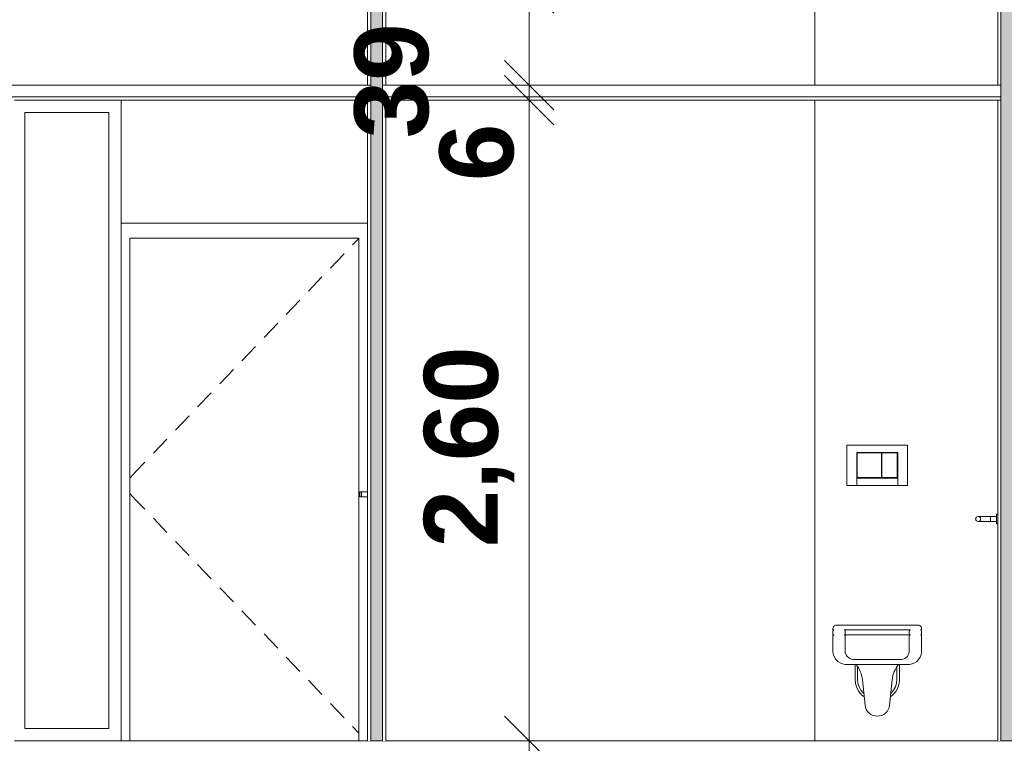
# Model space of a CAD drawing. Header units: millimetres. Extents: x -58263 to 69124, y -53000 to 22363.
# Tile 16 of 29: x -23009 to -19013, y 3550 to 6486. Entities that reach past the tile are written whole.
import ezdxf

# ---------------------------------------------------------------- set-up
doc = ezdxf.new("R2010")
doc.units = ezdxf.units.MM
doc.header["$MEASUREMENT"] = 0
doc.linetypes.add('Wipeout_Contour', pattern=[1000, 0, -1000])
for name, color, linetype in [('Nouveau_2D - Cotations pour 100ème', 7, 'Continuous'), ('Nouveau__Murs int non porteurs - Cloisons', 7, 'Continuous'), ('Nouveau__Plafonds', 7, 'Continuous'), ('Nouveau__Sols - Dalles', 7, 'Continuous'), ('Nouveau_Eq tech - App Sanitaire', 7, 'Continuous'), ('Nouveau_Fenêtres Archicad', 7, 'Continuous'), ('Nouveau_Portes Archicad', 7, 'Continuous')]:
    doc.layers.add(name, color=color, linetype=linetype)
doc.styles.add('STYLE_GENERE_2', font='arial.ttf')
doc.dimstyles.new('STYLE_GENERE__1', dxfattribs={"dimtxt": 300, "dimasz": 190, "dimexe": 0.18, "dimexo": 989.657151, "dimgap": 0, "dimtad": 1, "dimlfac": 0.001, "dimzin": 0, "dimdsep": 46, "dimtxsty": 'STYLE_GENERE_2', "dimblk": 'ARROWHEAD_6', "dimblk1": 'ARROWHEAD_6', "dimblk2": 'ARROWHEAD_6', "dimcen": 0.09, "dimclrd": 7, "dimclre": 7, "dimclrt": 7, "dimazin": 0, "dimtfac": 1, "dimtdec": 4, "dimtmove": 0, "dimatfit": 3, "dimfxl": 0, "dimtolj": 1, "dimtzin": 0, "dimarcsym": 0})
doc.dimstyles.new('STYLE_GENERE__4', dxfattribs={"dimtxt": 300, "dimasz": 190, "dimexe": 0.18, "dimexo": 5949.227272, "dimgap": 0, "dimtad": 1, "dimlfac": 0.001, "dimzin": 0, "dimdsep": 46, "dimtxsty": 'STYLE_GENERE_2', "dimblk": 'ARROWHEAD_6', "dimblk1": 'ARROWHEAD_6', "dimblk2": 'ARROWHEAD_6', "dimcen": 0.09, "dimclrd": 7, "dimclre": 7, "dimclrt": 7, "dimazin": 0, "dimtfac": 1, "dimtdec": 4, "dimtmove": 0, "dimatfit": 3, "dimfxl": 0, "dimtolj": 1, "dimtzin": 0, "dimarcsym": 0})
doc.dimstyles.new('STYLE_GENERE__5', dxfattribs={"dimtxt": 300, "dimasz": 190, "dimexe": 0.18, "dimexo": 5771.227059, "dimgap": 0, "dimtad": 1, "dimlfac": 0.001, "dimzin": 0, "dimdsep": 46, "dimtxsty": 'STYLE_GENERE_2', "dimblk": 'ARROWHEAD_6', "dimblk1": 'ARROWHEAD_6', "dimblk2": 'ARROWHEAD_6', "dimcen": 0.09, "dimclrd": 7, "dimclre": 7, "dimclrt": 7, "dimazin": 0, "dimtfac": 1, "dimtdec": 4, "dimtmove": 0, "dimatfit": 3, "dimfxl": 0, "dimtolj": 1, "dimtzin": 0, "dimarcsym": 0})

# ---------------------------------------------------------------- blocks, each defined once
blk = doc.blocks.new('Élément de coupe_22')
at = {"layer": 'Nouveau__Sols - Dalles', "color": 7, "linetype": 'Continuous', "lineweight": 5}
for p, q in [((-21597.6, 3560), (-23030.6, 3560)), ((-21584.6, 3560), (-21597.6, 3560)), ((-21523.6, 3560), (-21536.6, 3560)), ((-19039.6, 3560), (-21523.6, 3560)), ((-19026.6, 3560), (-19039.6, 3560))]:
    blk.add_line(p, q, dxfattribs=at)
blk = doc.blocks.new('*X49')
at = {"layer": 'Nouveau__Murs int non porteurs - Cloisons', "linetype": 'Continuous', "lineweight": 5}
blk.add_hatch(color=250, dxfattribs=at).paths.add_polyline_path([(-21584.6, 3560), (-21536.6, 3560), (-21536.6, 6160), (-21536.6, 6221), (-21536.6, 6612.7), (-21582.6, 6612.7), (-21582.6, 6812.7), (-21584.6, 6812.7), (-21584.6, 6221), (-21584.6, 6160)])
blk = doc.blocks.new('Élément de coupe_38')
at = {"color": 254, "linetype": 'Wipeout_Contour', "lineweight": 0, "ltscale": 90219.627187}
blk.add_wipeout([(-21597.6, 6221), (-21584.6, 6221), (-21584.6, 6812.7), (-21597.6, 6812.7)], dxfattribs=at).dxf.layer = 'Nouveau__Murs int non porteurs - Cloisons'
at = {"color": 254, "linetype": 'Wipeout_Contour', "lineweight": 0, "ltscale": 89867.016041}
blk.add_wipeout([(-21523.6, 6612.7), (-21536.6, 6612.7), (-21536.6, 6221), (-21523.6, 6221)], dxfattribs=at).dxf.layer = 'Nouveau__Murs int non porteurs - Cloisons'
at = {"color": 254, "linetype": 'Wipeout_Contour', "lineweight": 0, "ltscale": 88670.410382}
blk.add_wipeout([(-21597.6, 6160), (-21597.6, 3560), (-21584.6, 3560), (-21584.6, 6160)], dxfattribs=at).dxf.layer = 'Nouveau__Murs int non porteurs - Cloisons'
at = {"color": 254, "linetype": 'Wipeout_Contour', "lineweight": 0, "ltscale": 88432.734231}
blk.add_wipeout([(-21523.6, 6160), (-21536.6, 6160), (-21536.6, 3560), (-21523.6, 3560)], dxfattribs=at).dxf.layer = 'Nouveau__Murs int non porteurs - Cloisons'
at = {"color": 254, "linetype": 'Wipeout_Contour', "lineweight": 0, "ltscale": 223799.850787}
blk.add_wipeout([(-21584.6, 3560), (-21536.6, 3560), (-21536.6, 6160), (-21536.6, 6221), (-21536.6, 6612.7), (-21582.6, 6612.7), (-21582.6, 6812.7), (-21584.6, 6812.7), (-21584.6, 6221), (-21584.6, 6160)], dxfattribs=at).dxf.layer = 'Nouveau__Murs int non porteurs - Cloisons'
at = {"layer": 'Nouveau__Murs int non porteurs - Cloisons', "color": 7, "linetype": 'Continuous', "lineweight": 5}
for p, q in [((-21597.6, 6812.7), (-21597.6, 6221)), ((-21584.6, 6812.7), (-21597.6, 6812.7)), ((-21523.6, 6612.7), (-21523.6, 6221)), ((-21597.6, 6160), (-21597.6, 3560)), ((-21523.6, 6160), (-21523.6, 3560))]:
    blk.add_line(p, q, dxfattribs=at)
at = {"layer": 'Nouveau__Murs int non porteurs - Cloisons', "color": 7, "linetype": 'Continuous', "lineweight": 13}
for p, q in [((-21582.6, 6812.7), (-21584.6, 6812.7)), ((-21536.6, 3560), (-21584.6, 3560))]:
    blk.add_line(p, q, dxfattribs=at)
at = {"layer": 'Nouveau__Murs int non porteurs - Cloisons', "color": 7, "linetype": 'Continuous', "lineweight": 13, "flags": 128}
for points in [[(-21584.6, 6812.7), (-21584.6, 6221), (-21584.6, 6173), (-21584.6, 6160), (-21584.6, 3560)], [(-21536.6, 6612.7), (-21536.6, 6221), (-21536.6, 6173), (-21536.6, 6160), (-21536.6, 3560)]]:
    blk.add_lwpolyline(points, dxfattribs=at)
at = {"layer": 'Nouveau__Murs int non porteurs - Cloisons', "lineweight": 0}
blk.add_blockref('*X49', (0, 0), dxfattribs=at)
blk = doc.blocks.new('*X93')
at = {"layer": 'Nouveau__Murs int non porteurs - Cloisons', "linetype": 'Continuous', "lineweight": 5}
blk.add_hatch(color=250, dxfattribs=at).paths.add_polyline_path([(-19026.6, 6221), (-19026.6, 6160), (-19026.6, 3560), (-18978.6, 3560), (-18978.6, 6160), (-18978.6, 6221), (-18978.6, 6825.8), (-19026.6, 6825.8)])
blk = doc.blocks.new('Élément de coupe_79')
at = {"color": 254, "linetype": 'Wipeout_Contour', "lineweight": 0, "ltscale": 80487.937225}
blk.add_wipeout([(-19026.6, 6825.8), (-19039.6, 6825.8), (-19039.6, 6221), (-19026.6, 6221)], dxfattribs=at).dxf.layer = 'Nouveau__Murs int non porteurs - Cloisons'
at = {"color": 254, "linetype": 'Wipeout_Contour', "lineweight": 0, "ltscale": 80257.17505}
blk.add_wipeout([(-18978.6, 6221), (-18965.6, 6221), (-18965.6, 6825.8), (-18978.6, 6825.8)], dxfattribs=at).dxf.layer = 'Nouveau__Murs int non porteurs - Cloisons'
at = {"color": 254, "linetype": 'Wipeout_Contour', "lineweight": 0, "ltscale": 78736.457493}
blk.add_wipeout([(-19026.6, 6160), (-19039.6, 6160), (-19039.6, 3560), (-19026.6, 3560)], dxfattribs=at).dxf.layer = 'Nouveau__Murs int non porteurs - Cloisons'
at = {"color": 254, "linetype": 'Wipeout_Contour', "lineweight": 0, "ltscale": 78500.489283}
blk.add_wipeout([(-18978.6, 3560), (-18965.6, 3560), (-18965.6, 6160), (-18978.6, 6160)], dxfattribs=at).dxf.layer = 'Nouveau__Murs int non porteurs - Cloisons'
at = {"color": 254, "linetype": 'Wipeout_Contour', "lineweight": 0, "ltscale": 158991.452184}
blk.add_wipeout([(-19026.6, 6221), (-19026.6, 6160), (-19026.6, 3560), (-18978.6, 3560), (-18978.6, 6160), (-18978.6, 6221), (-18978.6, 6825.8), (-19026.6, 6825.8)], dxfattribs=at).dxf.layer = 'Nouveau__Murs int non porteurs - Cloisons'
at = {"layer": 'Nouveau__Murs int non porteurs - Cloisons', "color": 7, "linetype": 'Continuous', "lineweight": 5}
for p, q in [((-19039.6, 6825.8), (-19039.6, 6221)), ((-19026.6, 6825.8), (-19039.6, 6825.8)), ((-18965.6, 6825.8), (-18978.6, 6825.8)), ((-18965.6, 6825.8), (-18965.6, 6221)), ((-19039.6, 6160), (-19039.6, 3560)), ((-18965.6, 6160), (-18965.6, 3560))]:
    blk.add_line(p, q, dxfattribs=at)
at = {"layer": 'Nouveau__Murs int non porteurs - Cloisons', "color": 7, "linetype": 'Continuous', "lineweight": 13}
for p, q in [((-18978.6, 6825.8), (-19026.6, 6825.8)), ((-18978.6, 3560), (-19026.6, 3560))]:
    blk.add_line(p, q, dxfattribs=at)
at = {"layer": 'Nouveau__Murs int non porteurs - Cloisons', "color": 7, "linetype": 'Continuous', "lineweight": 13, "flags": 128}
for points in [[(-19026.6, 6825.8), (-19026.6, 6221), (-19026.6, 6173), (-19026.6, 6160), (-19026.6, 3560)], [(-18978.6, 6825.8), (-18978.6, 6221), (-18978.6, 6173), (-18978.6, 6160), (-18978.6, 3560)]]:
    blk.add_lwpolyline(points, dxfattribs=at)
at = {"layer": 'Nouveau__Murs int non porteurs - Cloisons', "lineweight": 0}
blk.add_blockref('*X93', (0, 0), dxfattribs=at)
blk = doc.blocks.new('Élément de coupe_80')
at = {"layer": 'Nouveau_Eq tech - App Sanitaire', "color": 251, "linetype": 'Continuous', "lineweight": 13}
for p, q in [((-19405.7, 4760), (-19651.7, 4760)), ((-19651.7, 4760), (-19651.7, 4596)), ((-19405.7, 4596), (-19405.7, 4760)), ((-19611.7, 4596), (-19611.7, 4730)), ((-19611.7, 4730), (-19445.7, 4730)), ((-19511.7, 4728), (-19609.7, 4728)), ((-19609.7, 4728), (-19609.7, 4628)), ((-19511.7, 4628), (-19511.7, 4728)), ((-19509.7, 4728), (-19509.7, 4628)), ((-19447.7, 4728), (-19509.7, 4728)), ((-19447.7, 4628), (-19447.7, 4728)), ((-19445.7, 4730), (-19445.7, 4596)), ((-19651.7, 4596), (-19611.7, 4596)), ((-19611.7, 4626), (-19445.7, 4626)), ((-19611.7, 4596), (-19445.7, 4596)), ((-19609.7, 4628), (-19511.7, 4628)), ((-19509.7, 4628), (-19447.7, 4628)), ((-19445.7, 4596), (-19405.7, 4596)), ((-19044.6, 4480), (-19044.6, 4479.3)), ((-19044.6, 4480), (-19039.6, 4480)), ((-19044.6, 4479.3), (-19044.6, 4477.3)), ((-19044.6, 4477.3), (-19044.6, 4474.1)), ((-19115.8, 4470), (-19119.6, 4470)), ((-19115.8, 4450), (-19119.6, 4450)), ((-19104.9, 4470), (-19115.8, 4470)), ((-19104.9, 4450), (-19115.8, 4450)), ((-19088.7, 4470), (-19104.9, 4470)), ((-19088.7, 4450), (-19104.9, 4450)), ((-19069.6, 4470), (-19088.7, 4470)), ((-19069.6, 4450), (-19088.7, 4450)), ((-19069.6, 4470), (-19044.6, 4470)), ((-19069.6, 4469.2), (-19069.6, 4470)), ((-19069.6, 4467.1), (-19069.6, 4469.2)), ((-19069.6, 4463.8), (-19069.6, 4467.1)), ((-19069.6, 4460), (-19069.6, 4463.8)), ((-19069.6, 4456.2), (-19069.6, 4460)), ((-19069.6, 4452.9), (-19069.6, 4456.2)), ((-19069.6, 4450.8), (-19069.6, 4452.9)), ((-19069.6, 4450), (-19069.6, 4450.8)), ((-19069.6, 4450), (-19044.6, 4450)), ((-19044.6, 4474.1), (-19044.6, 4470)), ((-19044.6, 4470), (-19044.6, 4465.2)), ((-19044.6, 4465.2), (-19044.6, 4460)), ((-19044.6, 4460), (-19044.6, 4454.8)), ((-19044.6, 4454.8), (-19044.6, 4450)), ((-19044.6, 4450), (-19044.6, 4445.9)), ((-19044.6, 4445.9), (-19044.6, 4442.7)), ((-19044.6, 4442.7), (-19044.6, 4440.7)), ((-19044.6, 4440.7), (-19044.6, 4440)), ((-19044.6, 4440), (-19039.6, 4440)), ((-19658.7, 3990), (-19657.7, 3990)), ((-19657.7, 3990), (-19654.9, 3990)), ((-19654.9, 3990), (-19650.2, 3990)), ((-19650.2, 3990), (-19644, 3990)), ((-19644, 3990), (-19636.4, 3990)), ((-19636.4, 3990), (-19627.8, 3990)), ((-19627.8, 3990), (-19618.4, 3990)), ((-19618.4, 3990), (-19608.7, 3990)), ((-19608.7, 3990), (-19448.7, 3990)), ((-19448.7, 3990), (-19438.9, 3990)), ((-19438.9, 3990), (-19429.5, 3990)), ((-19429.5, 3990), (-19420.9, 3990)), ((-19420.9, 3990), (-19413.3, 3990)), ((-19413.3, 3990), (-19407.1, 3990)), ((-19407.1, 3990), (-19402.5, 3990)), ((-19402.5, 3990), (-19399.6, 3990)), ((-19399.6, 3990), (-19398.7, 3990)), ((-19618.7, 3810), (-19618.7, 3870)), ((-19613.3, 3869.9), (-19615, 3869.9)), ((-19611.2, 3864.8), (-19615, 3869.9)), ((-19608.4, 3869.9), (-19613.3, 3869.9)), ((-19609.9, 3863.2), (-19611.2, 3864.8)), ((-19605.3, 3856), (-19609.9, 3863.2)), ((-19608.7, 3810.5), (-19608.7, 3861.2)), ((-19600.4, 3869.9), (-19608.4, 3869.9)), ((-19601.2, 3848.5), (-19605.3, 3856)), ((-19597.7, 3840.7), (-19601.2, 3848.5)), ((-19589.7, 3869.9), (-19600.4, 3869.9)), ((-19594.7, 3832.7), (-19597.7, 3840.7)), ((-19576.6, 3869.9), (-19589.7, 3869.9)), ((-19561.7, 3869.9), (-19576.6, 3869.9)), ((-19545.5, 3869.9), (-19561.7, 3869.9)), ((-19528.7, 3869.9), (-19545.5, 3869.9)), ((-19511.8, 3869.9), (-19528.7, 3869.9)), ((-19495.6, 3869.9), (-19511.8, 3869.9)), ((-19480.7, 3869.9), (-19495.6, 3869.9)), ((-19467.6, 3869.9), (-19480.7, 3869.9)), ((-19456.9, 3869.9), (-19467.6, 3869.9)), ((-19462.6, 3832.7), (-19459.6, 3840.7)), ((-19459.6, 3840.7), (-19456.1, 3848.5)), ((-19448.9, 3869.9), (-19456.9, 3869.9)), ((-19456.1, 3848.5), (-19452, 3856)), ((-19452, 3856), (-19447.4, 3863.2)), ((-19444, 3869.9), (-19448.9, 3869.9)), ((-19448.7, 3861.2), (-19448.7, 3810.5)), ((-19447.4, 3863.2), (-19446.2, 3864.8)), ((-19446.2, 3864.8), (-19447.4, 3863.1)), ((-19446.2, 3864.8), (-19442.3, 3869.9)), ((-19442.3, 3869.9), (-19444, 3869.9)), ((-19438.7, 3870), (-19438.7, 3810)), ((-19616.9, 3792.4), (-19618.7, 3810)), ((-19607.1, 3794.4), (-19608.7, 3810.5)), ((-19592.3, 3824.5), (-19594.7, 3832.7)), ((-19590.5, 3816.1), (-19592.3, 3824.5)), ((-19589.3, 3807.7), (-19590.5, 3816.1)), ((-19578.4, 3704.7), (-19589.3, 3807.7)), ((-19479, 3704.7), (-19468, 3807.7)), ((-19468, 3807.7), (-19466.8, 3816.1)), ((-19466.8, 3816.1), (-19465, 3824.5)), ((-19465, 3824.5), (-19462.6, 3832.7)), ((-19448.7, 3810.5), (-19450.3, 3794.4)), ((-19438.7, 3810), (-19440.4, 3792.4)), ((-19611.8, 3775.6), (-19616.9, 3792.4)), ((-19603.5, 3760), (-19611.8, 3775.6)), ((-19602.5, 3779.4), (-19607.1, 3794.4)), ((-19592.3, 3746.4), (-19603.5, 3760)), ((-19595.1, 3765.6), (-19602.5, 3779.4)), ((-19585.2, 3753.5), (-19595.1, 3765.6)), ((-19462.2, 3765.6), (-19472.1, 3753.5)), ((-19453.8, 3760), (-19465, 3746.4)), ((-19454.8, 3779.4), (-19462.2, 3765.6)), ((-19450.3, 3794.4), (-19454.8, 3779.4)), ((-19445.5, 3775.6), (-19453.8, 3760)), ((-19440.4, 3792.4), (-19445.5, 3775.6)), ((-19582, 3737.9), (-19592.3, 3746.4)), ((-19583.5, 3752.1), (-19585.2, 3753.5)), ((-19465, 3746.4), (-19475.4, 3737.9)), ((-19472.1, 3753.5), (-19473.9, 3752.1)), ((-19576.6, 3695.7), (-19578.4, 3704.7)), ((-19573.2, 3687.3), (-19576.6, 3695.7)), ((-19568.3, 3679.5), (-19573.2, 3687.3)), ((-19562.1, 3672.8), (-19568.3, 3679.5)), ((-19495.2, 3672.8), (-19489, 3679.5)), ((-19489, 3679.5), (-19484.1, 3687.3)), ((-19484.1, 3687.3), (-19480.7, 3695.7)), ((-19480.7, 3695.7), (-19479, 3704.7)), ((-19554.8, 3667.4), (-19562.1, 3672.8)), ((-19546.6, 3663.3), (-19554.8, 3667.4)), ((-19537.8, 3660.8), (-19546.6, 3663.3)), ((-19528.8, 3660), (-19537.8, 3660.8)), ((-19528.6, 3660), (-19519.6, 3660.8)), ((-19519.6, 3660.8), (-19510.8, 3663.3)), ((-19510.8, 3663.3), (-19502.6, 3667.4)), ((-19502.6, 3667.4), (-19495.2, 3672.8))]:
    blk.add_line(p, q, dxfattribs=at)
at = {"layer": 'Nouveau_Eq tech - App Sanitaire', "color": 7, "linetype": 'Continuous', "lineweight": 18}
for p, q in [((-19703.7, 4010), (-19708.7, 4010)), ((-19393.7, 4010), (-19663.7, 4010)), ((-19348.7, 4010), (-19353.7, 4010)), ((-19703.7, 3990), (-19708.7, 3990)), ((-19658.7, 3990), (-19663.7, 3990)), ((-19393.7, 3990), (-19398.7, 3990)), ((-19348.7, 3990), (-19353.7, 3990))]:
    blk.add_line(p, q, dxfattribs=at)
at = {"layer": 'Nouveau_Eq tech - App Sanitaire', "color": 7, "linetype": 'Continuous', "lineweight": 18, "flags": 128}
blk.add_lwpolyline([(-19129.6, 4460), (-19128.8, 4456.2), (-19126.6, 4452.9), (-19123.4, 4450.8), (-19119.6, 4450), (-19115.7, 4450.8), (-19112.5, 4452.9), (-19110.3, 4456.2), (-19109.6, 4460), (-19110.3, 4463.8), (-19112.5, 4467.1), (-19115.7, 4469.2), (-19119.6, 4470), (-19123.4, 4469.2), (-19126.6, 4467.1), (-19128.8, 4463.8)], close=True, dxfattribs=at)
for points in [[(-19348.7, 4010), (-19348.7, 4015), (-19348.7, 4016.5), (-19349.3, 4019.4), (-19350.4, 4022.1), (-19352.1, 4024.5), (-19354.2, 4026.6), (-19356.6, 4028.2), (-19359.3, 4029.4), (-19362.2, 4029.9), (-19363.7, 4030), (-19693.7, 4030), (-19695.1, 4029.9), (-19698, 4029.4), (-19700.7, 4028.2), (-19703.2, 4026.6), (-19705.3, 4024.5), (-19706.9, 4022.1), (-19708, 4019.4), (-19708.6, 4016.5), (-19708.7, 4015), (-19708.7, 4010)], [(-19703.7, 4010), (-19704.2, 4010), (-19705.1, 4009.8), (-19706, 4009.4), (-19706.8, 4008.9), (-19707.5, 4008.2), (-19708.1, 4007.4), (-19708.5, 4006.5), (-19708.6, 4005.5), (-19708.7, 4005), (-19708.7, 3990)], [(-19663.7, 4010), (-19663.2, 4010), (-19662.2, 4009.8), (-19661.3, 4009.4), (-19660.5, 4008.9), (-19659.8, 4008.2), (-19659.3, 4007.4), (-19658.9, 4006.5), (-19658.7, 4005.5), (-19658.7, 4005), (-19658.7, 3990)], [(-19393.7, 4010), (-19394.2, 4010), (-19395.1, 4009.8), (-19396, 4009.4), (-19396.8, 4008.9), (-19397.5, 4008.2), (-19398.1, 4007.4), (-19398.5, 4006.5), (-19398.6, 4005.5), (-19398.7, 4005), (-19398.7, 3990)], [(-19353.7, 4010), (-19353.2, 4010), (-19352.2, 4009.8), (-19351.3, 4009.4), (-19350.5, 4008.9), (-19349.8, 4008.2), (-19349.3, 4007.4), (-19348.9, 4006.5), (-19348.7, 4005.5), (-19348.7, 4005), (-19348.7, 3990)], [(-19703.7, 3990), (-19704.2, 3990), (-19705.1, 3989.8), (-19706, 3989.4), (-19706.8, 3988.9), (-19707.5, 3988.2), (-19708.1, 3987.4), (-19708.5, 3986.5), (-19708.6, 3985.5), (-19708.7, 3985), (-19708.7, 3930), (-19708.7, 3925), (-19708.4, 3919.6), (-19706.3, 3909), (-19702.2, 3899.1), (-19696.2, 3890.1), (-19688.6, 3882.5), (-19679.6, 3876.5), (-19669.6, 3872.4), (-19659.1, 3870.3), (-19653.7, 3870), (-19403.7, 3870), (-19398.3, 3870.3), (-19387.7, 3872.4), (-19377.7, 3876.5), (-19368.8, 3882.5), (-19361.2, 3890.1), (-19355.2, 3899.1), (-19351, 3909), (-19348.9, 3919.6), (-19348.7, 3925), (-19348.7, 3930), (-19348.7, 3985), (-19348.7, 3985.5), (-19348.9, 3986.5), (-19349.3, 3987.4), (-19349.8, 3988.2), (-19350.5, 3988.9), (-19351.3, 3989.4), (-19352.2, 3989.8), (-19353.2, 3990), (-19353.7, 3990)], [(-19663.7, 3990), (-19663.2, 3990), (-19662.2, 3989.8), (-19661.3, 3989.4), (-19660.5, 3988.9), (-19659.8, 3988.2), (-19659.3, 3987.4), (-19658.9, 3986.5), (-19658.7, 3985.5), (-19658.7, 3985), (-19658.7, 3930), (-19658.7, 3925), (-19658.5, 3921.6), (-19657.2, 3914.8), (-19654.5, 3908.5), (-19650.7, 3902.8), (-19645.9, 3897.9), (-19640.2, 3894.1), (-19633.8, 3891.5), (-19627.1, 3890.2), (-19623.7, 3890), (-19433.7, 3890), (-19430.2, 3890.2), (-19423.5, 3891.5), (-19417.2, 3894.1), (-19411.5, 3897.9), (-19406.6, 3902.8), (-19402.8, 3908.5), (-19400.2, 3914.8), (-19398.8, 3921.6), (-19398.7, 3925), (-19398.7, 3930), (-19398.7, 3985), (-19398.6, 3985.5), (-19398.5, 3986.5), (-19398.1, 3987.4), (-19397.5, 3988.2), (-19396.8, 3988.9), (-19396, 3989.4), (-19395.1, 3989.8), (-19394.2, 3990), (-19393.7, 3990)]]:
    blk.add_lwpolyline(points, dxfattribs=at)
blk = doc.blocks.new('Élément de coupe_87')
at = {"layer": 'Nouveau__Murs int non porteurs - Cloisons', "color": 7, "linetype": 'Continuous', "lineweight": 5}
for p, q in [((-19782.7, 6821.7), (-19782.7, 6221)), ((-19782.7, 6160), (-19782.7, 3560))]:
    blk.add_line(p, q, dxfattribs=at)
blk = doc.blocks.new('Élément de coupe_155')
at = {"layer": 'Nouveau__Plafonds', "color": 7, "linetype": 'Continuous', "lineweight": 5}
for p, q in [((-21597.6, 6221), (-26907.6, 6221)), ((-21584.6, 6221), (-21597.6, 6221)), ((-21523.6, 6221), (-21536.6, 6221)), ((-19039.6, 6221), (-21523.6, 6221)), ((-19026.6, 6221), (-19039.6, 6221)), ((-21584.6, 6173), (-26907.6, 6173)), ((-21597.6, 6160), (-23030.6, 6160)), ((-21584.6, 6160), (-21597.6, 6160)), ((-19026.6, 6173), (-21536.6, 6173)), ((-21523.6, 6160), (-21536.6, 6160)), ((-19039.6, 6160), (-21523.6, 6160)), ((-19026.6, 6160), (-19039.6, 6160))]:
    blk.add_line(p, q, dxfattribs=at)
blk = doc.blocks.new('Élément de coupe_184')
at = {"layer": 'Nouveau_Portes Archicad', "color": 7, "linetype": 'Continuous', "lineweight": 13}
for p, q in [((-22597.6, 5660), (-22597.6, 5600)), ((-21597.6, 5660), (-22597.6, 5660)), ((-22597.6, 5600), (-22597.6, 3560)), ((-22562.6, 3560), (-22562.6, 5600)), ((-22562.6, 5600), (-21632.6, 5600)), ((-21632.6, 5598.6), (-21657.9, 5572.2)), ((-21632.6, 5600), (-21632.6, 3560)), ((-21692.4, 5536.1), (-21747.7, 5478.2)), ((-21782.3, 5442.1), (-21837.6, 5384.3)), ((-21872.1, 5348.2), (-21927.4, 5290.4)), ((-21962, 5254.2), (-22017.3, 5196.4)), ((-22051.9, 5160.3), (-22107.2, 5102.5)), ((-22141.7, 5066.3), (-22197, 5008.5)), ((-22231.6, 4972.4), (-22286.9, 4914.6)), ((-22321.4, 4878.5), (-22376.7, 4820.6)), ((-22411.3, 4784.5), (-22466.6, 4726.7)), ((-22501.2, 4690.6), (-22537.3, 4652.8)), ((-22537.3, 4652.8), (-22562.6, 4626.4)), ((-22537.3, 4537.2), (-22562.6, 4563.6)), ((-22501.2, 4499.4), (-22537.3, 4537.2)), ((-22411.3, 4405.5), (-22466.6, 4463.3)), ((-22321.4, 4311.5), (-22376.7, 4369.4)), ((-22231.6, 4217.6), (-22286.9, 4275.4)), ((-22141.7, 4123.7), (-22197, 4181.5)), ((-22051.9, 4029.7), (-22107.2, 4087.5)), ((-21962, 3935.8), (-22017.3, 3993.6)), ((-21872.1, 3841.8), (-21927.4, 3899.6)), ((-21782.3, 3747.9), (-21837.6, 3805.7)), ((-21692.4, 3653.9), (-21747.7, 3711.8)), ((-21632.6, 3591.4), (-21657.9, 3617.8))]:
    blk.add_line(p, q, dxfattribs=at)
blk = doc.blocks.new('Élément de coupe_186')
at = {"layer": 'Nouveau_Fenêtres Archicad', "color": 7, "linetype": 'Continuous', "lineweight": 13}
blk.add_line((-22597.7, 6160), (-22597.7, 3560), dxfattribs=at)
at = {"layer": 'Nouveau_Fenêtres Archicad', "color": 7, "linetype": 'Continuous', "lineweight": 18}
for p, q in [((-22987.7, 3610), (-22987.7, 6110)), ((-22987.7, 6110), (-22647.7, 6110)), ((-22647.7, 6110), (-22647.7, 3610)), ((-22647.7, 3610), (-22987.7, 3610))]:
    blk.add_line(p, q, dxfattribs=at)
blk = doc.blocks.new('Élément de coupe_187')
at = {"layer": 'Nouveau_Portes Archicad', "color": 7, "linetype": 'Continuous', "lineweight": 13}
for p, q in [((-21628.6, 4568.7), (-21628.6, 4570)), ((-21621.6, 4570), (-21628.6, 4570)), ((-21628.6, 4565), (-21628.6, 4568.7)), ((-21628.6, 4560), (-21628.6, 4565)), ((-21628.6, 4555), (-21628.6, 4560)), ((-21621.6, 4568.7), (-21621.6, 4570)), ((-21597.6, 4570), (-21621.6, 4570)), ((-21621.6, 4565), (-21621.6, 4568.7)), ((-21621.6, 4560), (-21621.6, 4565)), ((-21621.6, 4555), (-21621.6, 4560)), ((-21628.6, 4551.3), (-21628.6, 4555)), ((-21628.6, 4550), (-21628.6, 4551.3)), ((-21621.6, 4550), (-21628.6, 4550)), ((-21621.6, 4551.3), (-21621.6, 4555)), ((-21621.6, 4550), (-21621.6, 4551.3)), ((-21597.6, 4550), (-21621.6, 4550))]:
    blk.add_line(p, q, dxfattribs=at)
blk = doc.blocks.new('*D216')
at = {"layer": 'Nouveau_2D - Cotations pour 100ème', "color": 7, "linetype": 'Continuous', "lineweight": 13}
for p, q in [((-26680.4, 3660), (-26480.4, 3460)), ((-26580.4, 3340), (-26580.4, 3560)), ((-26680.4, 3440), (-26480.4, 3240))]:
    blk.add_line(p, q, dxfattribs=at)
blk = doc.blocks.new('ARROWHEAD_6')
at = {"color": 0, "linetype": 'Continuous', "lineweight": 0}
for p, q in [((-0.5, -0.5), (0.5, 0.5)), ((0, 0), (-1, 0))]:
    blk.add_line(p, q, dxfattribs=at)
blk = doc.blocks.new('*D217')
at = {"layer": 'Nouveau_2D - Cotations pour 100ème', "color": 7, "linetype": 'Continuous', "lineweight": 13}
for p, q in [((-26680.4, 6885), (-26480.4, 6685)), ((-26580.4, 3560), (-26580.4, 6785)), ((-26680.4, 3660), (-26480.4, 3460)), ((-26392.9, 3560), (-26767.9, 3560)), ((-26580.4, 3340), (-26580.4, 3560))]:
    blk.add_line(p, q, dxfattribs=at)
at = {"layer": 'Nouveau_2D - Cotations pour 100ème', "color": 7, "lineweight": 13, "char_height": 300, "attachment_point": 7, "rotation": 90, "style": 'STYLE_GENERE_2'}
for s, insert in [('{\\A1;\\fArial|b1|i0|c0|p0;36}', (-26640.4, 6227.3)), ('{\\A1;\\fArial|b1|i0|c0|p0;3,22}', (-26640.4, 4543.3))]:
    blk.add_mtext(s, dxfattribs=dict(at, insert=insert))
blk = doc.blocks.new('*D239')
at = {"layer": 'Nouveau_2D - Cotations pour 100ème', "color": 7, "linetype": 'Continuous', "lineweight": 13}
for p, q in [((-11884.2, 3660), (-11684.2, 3460)), ((-11596.7, 3560), (-11971.7, 3560)), ((-11784.2, 3340), (-11784.2, 3560)), ((-11884.2, 3440), (-11684.2, 3240))]:
    blk.add_line(p, q, dxfattribs=at)
blk = doc.blocks.new('*D240')
at = {"layer": 'Nouveau_2D - Cotations pour 100ème', "color": 7, "linetype": 'Continuous', "lineweight": 13}
for p, q in [((-11884.2, 6321), (-11684.2, 6121)), ((-11684.2, 6060), (-11884.2, 6260)), ((-11596.7, 6160), (-11971.7, 6160)), ((-11784.2, 3560), (-11784.2, 6160)), ((-11884.2, 3660), (-11684.2, 3460)), ((-11596.7, 3560), (-11971.7, 3560))]:
    blk.add_line(p, q, dxfattribs=at)
at = {"layer": 'Nouveau_2D - Cotations pour 100ème', "color": 7, "lineweight": 13, "char_height": 300, "attachment_point": 7, "rotation": 90, "style": 'STYLE_GENERE_2'}
for s, insert in [('{\\A1;\\fArial|b1|i0|c0|p0;6}', (-11844.2, 5831.2)), ('{\\A1;\\fArial|b1|i0|c0|p0;2,60}', (-11844.2, 4574)), ('{\\A1;\\fArial|b1|i0|c0|p0;22}', (-11844.2, 3660))]:
    blk.add_mtext(s, dxfattribs=dict(at, insert=insert))
blk = doc.blocks.new('*D245')
at = {"layer": 'Nouveau_2D - Cotations pour 100ème', "color": 7, "linetype": 'Continuous', "lineweight": 13}
for p, q in [((-21041.2, 3660), (-20841.2, 3460)), ((-20753.7, 3560), (-21128.7, 3560)), ((-20941.2, 3340), (-20941.2, 3560)), ((-21041.2, 3440), (-20841.2, 3240))]:
    blk.add_line(p, q, dxfattribs=at)
blk = doc.blocks.new('*D246')
at = {"layer": 'Nouveau_2D - Cotations pour 100ème', "color": 7, "linetype": 'Continuous', "lineweight": 13}
for p, q in [((-21041.2, 6321), (-20841.2, 6121)), ((-20841.2, 6060), (-21041.2, 6260)), ((-20941.2, 3560), (-20941.2, 6160)), ((-21041.2, 3660), (-20841.2, 3460)), ((-20753.7, 3560), (-21128.7, 3560))]:
    blk.add_line(p, q, dxfattribs=at)
at = {"layer": 'Nouveau_2D - Cotations pour 100ème', "color": 7, "lineweight": 13, "char_height": 300, "attachment_point": 7, "rotation": 90, "style": 'STYLE_GENERE_2'}
for s, insert in [('{\\A1;\\fArial|b1|i0|c0|p0;39}', (-21346.2, 6005.1)), ('{\\A1;\\fArial|b1|i0|c0|p0;6}', (-21001.2, 5831.2)), ('{\\A1;\\fArial|b1|i0|c0|p0;2,60}', (-21001.2, 4345.2))]:
    blk.add_mtext(s, dxfattribs=dict(at, insert=insert))
blk = doc.blocks.new('*D247')
at = {"layer": 'Nouveau_2D - Cotations pour 100ème', "color": 7, "linetype": 'Continuous', "lineweight": 13}
for p, q in [((-21041.2, 6321), (-20841.2, 6121)), ((-20841.2, 6060), (-21041.2, 6260)), ((-20753.7, 6221), (-21128.7, 6221)), ((-20941.2, 6160), (-20941.2, 6221)), ((-20753.7, 6160), (-21128.7, 6160)), ((-20941.2, 3560), (-20941.2, 6160))]:
    blk.add_line(p, q, dxfattribs=at)
blk = doc.blocks.new('*D248')
at = {"layer": 'Nouveau_2D - Cotations pour 100ème', "color": 7, "linetype": 'Continuous', "lineweight": 13}
for p, q in [((-21041.2, 6712.7), (-20841.2, 6512.7)), ((-20753.7, 6612.7), (-21128.7, 6612.7)), ((-20941.2, 6221), (-20941.2, 6612.7)), ((-21041.2, 6321), (-20841.2, 6121)), ((-20841.2, 6060), (-21041.2, 6260)), ((-20753.7, 6221), (-21128.7, 6221))]:
    blk.add_line(p, q, dxfattribs=at)

msp = doc.modelspace()

# ---------------------------------------------------------------- block references
at = {"layer": 'Nouveau__Murs int non porteurs - Cloisons', "lineweight": 0}
msp.add_blockref('Élément de coupe_87', (0, 0), dxfattribs=at)
at = {"layer": 'Nouveau__Sols - Dalles', "lineweight": 0}
msp.add_blockref('Élément de coupe_22', (0, 0), dxfattribs=at)
at = {"layer": 'Nouveau_Fenêtres Archicad', "lineweight": 0}
msp.add_blockref('Élément de coupe_186', (0, 0), dxfattribs=at)

# ---------------------------------------------------------------- dimensions: what is measured, and where the dimension line sits
at = {"layer": 'Nouveau_2D - Cotations pour 100ème', "color": 7, "linetype": 'Continuous', "lineweight": 13}
dim = msp.add_linear_dim(base=(-20941.169, 3560), p1=(-19107.562, 3340), p2=(-19107.562, 3560), angle=90, dimstyle='STYLE_GENERE__4', dxfattribs=at)
dim.commit()
dim.dimension.update_dxf_attribs({"geometry": '*D245', "text_midpoint": (-21151.169, 3010.674), "dimtype": 160, "text_rotation": 90})

# ---------------------------------------------------------------- next in the draw order: block references
at = {"layer": 'Nouveau__Murs int non porteurs - Cloisons', "lineweight": 0}
for name in ['Élément de coupe_38', 'Élément de coupe_79']:
    msp.add_blockref(name, (0, 0), dxfattribs=at)

# ---------------------------------------------------------------- next in the draw order: block references
at = {"layer": 'Nouveau__Plafonds', "lineweight": 0}
msp.add_blockref('Élément de coupe_155', (0, 0), dxfattribs=at)
at = {"layer": 'Nouveau_Eq tech - App Sanitaire', "lineweight": 0}
msp.add_blockref('Élément de coupe_80', (0, 0), dxfattribs=at)
at = {"layer": 'Nouveau_Portes Archicad', "lineweight": 0}
for name in ['Élément de coupe_184', 'Élément de coupe_187']:
    msp.add_blockref(name, (0, 0), dxfattribs=at)

# ---------------------------------------------------------------- next in the draw order: dimensions: what is measured, and where the dimension line sits
at = {"layer": 'Nouveau_2D - Cotations pour 100ème', "color": 7, "linetype": 'Continuous', "lineweight": 13}
for base, p1, p2, dimstyle, picture, middle in [((-26580.442, 6784.966), (-19107.562, 3560), (-27135.562, 6784.966), 'STYLE_GENERE__1', '*D217', (-26790.442, 4931.659)), ((-20941.169, 6612.733), (-21523.562, 6221), (-21332.565, 6612.733), 'STYLE_GENERE__4', '*D248', (-21496.169, 6233.407)), ((-20941.169, 6160), (-19107.562, 3560), (-19107.562, 6160), 'STYLE_GENERE__5', '*D246', (-21151.169, 4733.585)), ((-20941.169, 6221), (-19107.562, 6160), (-21523.562, 6221), 'STYLE_GENERE__4', '*D247', (-21151.169, 5945.337)), ((-11784.223, 6160), (-19107.562, 3560), (-11307.562, 6160), 'STYLE_GENERE__1', '*D240', (-11994.223, 4962.403)), ((-11784.223, 3560), (-19107.562, 3340), (-19107.562, 3560), 'STYLE_GENERE__1', '*D239', (-11994.223, 3888.309)), ((-26580.442, 3560), (-19107.562, 3340), (-19107.562, 3560), 'STYLE_GENERE__1', '*D216', (-26790.442, 3010.674))]:
    dim = msp.add_linear_dim(base=base, p1=p1, p2=p2, angle=90, dimstyle=dimstyle, dxfattribs=at)
    dim.commit()
    dim.dimension.update_dxf_attribs({"geometry": picture, "text_midpoint": middle, "dimtype": 160, "text_rotation": 90})

doc.saveas('drawing.dxf')
